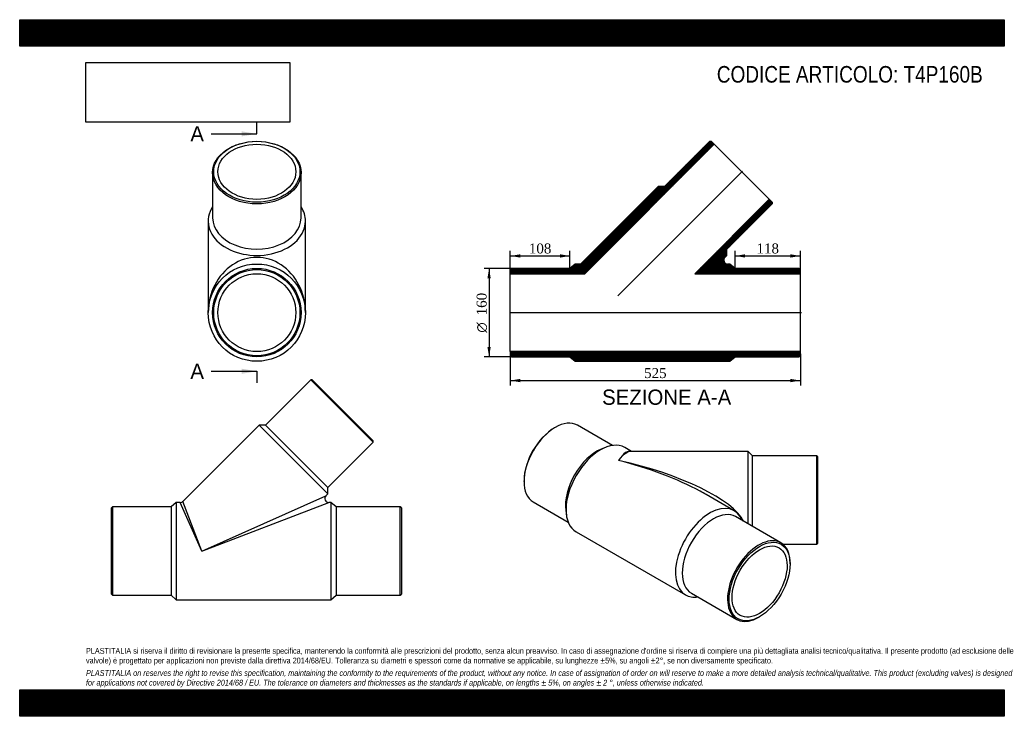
# Model space of a CAD drawing. Header units: millimetres. Extents: x 0 to 1782, y 0 to 1260.
import ezdxf
from ezdxf.enums import TextEntityAlignment as Align
from ezdxf.lldxf.tags import DXFTag

# ---------------------------------------------------------------- set-up
doc = ezdxf.new("R2010")
doc.units = ezdxf.units.MM
doc.header["$LTSCALE"] = 6
for name, color, linetype in [('Default', 7, 'Continuous'), ('DV3_Default', 7, 'Continuous'), ('T4P160B', 7, 'Continuous')]:
    doc.layers.add(name, color=color, linetype=linetype)
doc.styles.add('SEACAD_Solid_Edge_ANSI', font='seans.ttf')
doc.styles.add('SEACAD_Solid_Edge_ANSI1_Symbols', font='semeca1.ttf')
doc.styles.add('SEACAD_Times_New_Roman', font='times.ttf')
tags = doc.linetypes.add('CENTER2', pattern=[28.575, 19.05, -3.175, 3.175, -3.175]).pattern_tags.tags
tags[10:11] = [DXFTag(74, 4), DXFTag(75, 0), DXFTag(340, '0'), DXFTag(46, 0.0), DXFTag(50, 0.0), DXFTag(44, 0.0), DXFTag(45, 0.0)]
tags[8:9] = [DXFTag(74, 4), DXFTag(75, 0), DXFTag(340, '0'), DXFTag(46, 0.0), DXFTag(50, 0.0), DXFTag(44, 0.0), DXFTag(45, 0.0)]
tags[6:7] = [DXFTag(74, 4), DXFTag(75, 0), DXFTag(340, '0'), DXFTag(46, 0.0), DXFTag(50, 0.0), DXFTag(44, 0.0), DXFTag(45, 0.0)]
tags[4:5] = [DXFTag(74, 4), DXFTag(75, 0), DXFTag(340, '0'), DXFTag(46, 0.0), DXFTag(50, 0.0), DXFTag(44, 0.0), DXFTag(45, 0.0)]
doc.dimstyles.new('ANSImm', dxfattribs={"dimtxt": 18, "dimasz": 18, "dimexe": 9, "dimexo": 0, "dimgap": 4.5, "dimtad": 1, "dimdsep": 46, "dimtxsty": 'SEACAD_Times_New_Roman', "dimblk1": '_SE_FILLED', "dimblk2": '_SE_FILLED', "dimsah": 1, "dimcen": 9, "dimazin": 0, "dimtfac": 0.85, "dimtdec": 3, "dimtofl": 0, "dimtmove": 0, "dimatfit": 3, "dimfxl": 1, "dimarcsym": 0})
picture_1 = doc.add_image_def('image1.jpg', size_in_pixel=(4302, 1260))

# ---------------------------------------------------------------- blocks, each defined once
blk = doc.blocks.new('SE')
at = {"layer": 'T4P160B', "color": 7, "linetype": 'Continuous'}
for p, q in [((526.7, 608.8), (444.7, 526.8)), ((639.8, 495.6), (526.7, 608.8)), ((529.5, 608.8), (526.7, 608.8)), ((529.5, 608.8), (639.8, 498.5)), ((433.4, 526.8), (295.4, 388.8)), ((433.4, 526.8), (557.8, 402.3)), ((444.7, 526.8), (433.4, 526.8)), ((444.7, 526.8), (557.8, 413.6)), ((557.8, 413.6), (639.8, 495.6)), ((639.8, 495.6), (639.8, 498.5)), ((557.8, 402.3), (557.8, 413.6)), ((329.8, 298.8), (554.2, 398.7)), ((554.2, 398.7), (557.8, 402.3)), ((167.9, 378.8), (165.9, 376.8)), ((165.9, 220.8), (165.9, 376.8)), ((167.9, 378.8), (167.9, 218.8)), ((273.9, 378.8), (167.9, 378.8)), ((283.4, 386.8), (273.9, 378.8)), ((273.9, 378.8), (273.9, 218.8)), ((283.4, 386.8), (283.4, 210.8)), ((290.5, 386.8), (283.4, 386.8)), ((329.8, 298.8), (290.5, 386.8)), ((329.8, 298.8), (295.4, 388.8)), ((329.8, 298.8), (559.2, 386.8)), ((563.4, 386.8), (559.2, 386.8)), ((563.4, 386.8), (563.4, 210.8)), ((572.9, 378.8), (563.4, 386.8)), ((572.9, 378.8), (572.9, 218.8)), ((688.9, 378.8), (572.9, 378.8)), ((688.9, 218.8), (688.9, 378.8)), ((690.9, 376.8), (688.9, 378.8)), ((690.9, 376.8), (690.9, 220.8)), ((165.9, 220.8), (167.9, 218.8)), ((167.9, 218.8), (273.9, 218.8)), ((273.9, 218.8), (283.4, 210.8)), ((563.4, 210.8), (572.9, 218.8)), ((572.9, 218.8), (688.9, 218.8)), ((688.9, 218.8), (690.9, 220.8)), ((283.4, 210.8), (563.4, 210.8))]:
    blk.add_line(p, q, dxfattribs=at)
for centre, start, end in [((559.2, 393.8), 135.6745, 269.3334), ((290.5, 393.8), 270.6738, 314.721)]:
    blk.add_arc(centre, 7, start, end, dxfattribs=at)
blk = doc.blocks.new('SE1')
at = {"layer": 'T4P160B', "color": 7, "linetype": 'Continuous'}
for p, q in [((349.2, 983.5), (349.2, 901.5)), ((509.2, 901.5), (509.2, 983.5)), ((341.2, 895.8), (341.2, 730.1)), ((517.2, 730.1), (517.2, 895.8))]:
    blk.add_line(p, q, dxfattribs=at)
for radius in [88, 80, 78, 70.5]:
    blk.add_circle((429.2, 730.1), radius, dxfattribs=at)
for centre, major_axis in [((429.2, 983.5), (80, 0)), ((429.2, 984.9), (-78, 0)), ((429.2, 984.9), (70.5, 0))]:
    blk.add_ellipse(centre, major_axis=major_axis, ratio=0.707107, dxfattribs=at)
for centre, major_axis, ratio, start_param, end_param in [((429.2, 895.8), (88, 0), 0.707107, 2.711893, 6.283185), ((429.2, 895.8), (88, 0), 0.707107, 0, 0.4297), ((429.2, 901.5), (-80, 0), 0.707107, 0, 3.141593), ((429.2, 730.1), (0, -99.9), 0.880442, 1.570796, 4.712389)]:
    blk.add_ellipse(centre, major_axis=major_axis, ratio=ratio, start_param=start_param, end_param=end_param, dxfattribs=at)
blk = doc.blocks.new('SE3')
at = {"color": 7, "linetype": 'Continuous', "style": 'SEACAD_Solid_Edge_ANSI'}
blk.add_text('A', height=27.6, dxfattribs=at).set_placement((308.9, 1067.3), align=Align.TOP_LEFT)
blk = doc.blocks.new('SE4')
at = {"color": 7, "linetype": 'Continuous', "style": 'SEACAD_Solid_Edge_ANSI'}
blk.add_text('A', height=27.6, dxfattribs=at).set_placement((308.9, 637.9), align=Align.TOP_LEFT)
blk = doc.blocks.new('SEANNOT_GROUP')
at = {"linetype": 'Continuous'}
blk.add_hatch(color=7, dxfattribs=at).paths.add_polyline_path([(401.6, 1048.9), (429.2, 1053.5), (401.6, 1058.1)])
at = {"color": 7, "linetype": 'Continuous'}
blk.add_lwpolyline([(346.4, 1053.5), (429.2, 1053.5)], dxfattribs=at)
blk = doc.blocks.new('SEANNOT_GROUP1')
at = {"linetype": 'Continuous'}
blk.add_hatch(color=7, dxfattribs=at).paths.add_polyline_path([(401.6, 619.5), (429.2, 624.1), (401.6, 628.7)])
at = {"color": 7, "linetype": 'Continuous'}
blk.add_lwpolyline([(346.4, 624.1), (429.2, 624.1)], dxfattribs=at)
blk = doc.blocks.new('SE2')
at = {"layer": 'Default', "color": 7, "linetype": 'CENTER2'}
for p, q in [((429.2, 1053.5), (429.2, 1074.2)), ((429.2, 624.1), (429.2, 603.4))]:
    blk.add_line(p, q, dxfattribs=at)
at = {"layer": 'Default', "color": 7, "linetype": 'CENTER2', "const_width": 0.0001}
blk.add_lwpolyline([(429.2, 1053.5), (429.2, 624.1)], dxfattribs=at)
at = {"layer": 'Default'}
for name in ['SE3', 'SEANNOT_GROUP', 'SE4', 'SEANNOT_GROUP1']:
    blk.add_blockref(name, (0, 0), dxfattribs=at)
blk = doc.blocks.new('SE5')
at = {"layer": 'T4P160B', "linetype": 'Continuous'}
h = blk.add_hatch(dxfattribs=at)
h.set_pattern_fill('LINE', scale=0.472441, angle=200, style=0)
edge = h.paths.add_edge_path()
edge.add_line((1005.4, 818.1), (995.9, 810.1))
edge.add_line((995.9, 810.1), (889.9, 810.1))
edge.add_line((889.9, 810.1), (887.9, 808.1))
edge.add_line((887.9, 808.1), (887.9, 800.6))
edge.add_line((887.9, 800.6), (1022.7, 800.6))
edge.add_line((1022.7, 800.6), (1256.9, 1034.8))
edge.add_line((1256.9, 1034.8), (1251.6, 1040.1))
edge.add_line((1251.6, 1040.1), (1248.8, 1040.1))
edge.add_line((1248.8, 1040.1), (1166.7, 958.1))
edge.add_line((1166.7, 958.1), (1155.4, 958.1))
edge.add_line((1155.4, 958.1), (1017.5, 820.1))
edge.add_arc((1012.5, 825.1), 7, 270, 315, ccw=False)
edge.add_line((1012.5, 818.1), (1005.4, 818.1))
h = blk.add_hatch(dxfattribs=at)
h.set_pattern_fill('LINE', scale=0.472441, angle=200, style=0)
edge = h.paths.add_edge_path()
edge.add_line((1285.4, 818.1), (1281.2, 818.1))
edge.add_arc((1281.2, 825.1), 7, 135, 270, ccw=False)
edge.add_line((1276.3, 830), (1279.9, 833.6))
edge.add_line((1279.9, 833.6), (1279.9, 844.9))
edge.add_line((1279.9, 844.9), (1361.9, 927))
edge.add_line((1361.9, 927), (1361.9, 929.8))
edge.add_line((1361.9, 929.8), (1356.6, 935.1))
edge.add_line((1356.6, 935.1), (1222.1, 800.6))
edge.add_line((1222.1, 800.6), (1412.9, 800.6))
edge.add_line((1412.9, 800.6), (1412.9, 808.1))
edge.add_line((1412.9, 808.1), (1410.9, 810.1))
edge.add_line((1410.9, 810.1), (1294.9, 810.1))
edge.add_line((1294.9, 810.1), (1285.4, 818.1))
h = blk.add_hatch(dxfattribs=at)
h.set_pattern_fill('LINE', scale=0.472441, angle=200, style=0)
h.paths.add_polyline_path([(889.9, 650.1), (995.9, 650.1), (1005.4, 642.1), (1285.4, 642.1), (1294.9, 650.1), (1410.9, 650.1), (1412.9, 652.1), (1412.9, 659.6), (887.9, 659.6), (887.9, 652.1)])
at = {"layer": 'DV3_Default', "color": 7, "linetype": 'CENTER2'}
for p, q in [((1082.4, 760.6), (1308, 986.2)), ((886.2, 730.1), (1414.7, 730.1))]:
    blk.add_line(p, q, dxfattribs=at)
at = {"layer": 'T4P160B', "color": 7, "linetype": 'Continuous'}
for p, q in [((1022.7, 800.6), (1256.9, 1034.8)), ((1248.8, 1040.1), (1166.7, 958.1)), ((1248.8, 1040.1), (1251.6, 1040.1)), ((1256.9, 1034.8), (1251.6, 1040.1)), ((1356.6, 935.1), (1256.9, 1034.8)), ((1155.4, 958.1), (1017.5, 820.1)), ((1166.7, 958.1), (1155.4, 958.1)), ((1356.6, 935.1), (1222.1, 800.6)), ((1279.9, 844.9), (1361.9, 927)), ((1361.9, 929.8), (1356.6, 935.1)), ((1361.9, 929.8), (1361.9, 927)), ((1279.9, 833.6), (1279.9, 844.9)), ((1276.3, 830), (1279.9, 833.6)), ((887.9, 808.1), (889.9, 810.1)), ((887.9, 808.1), (887.9, 800.6)), ((995.9, 810.1), (889.9, 810.1)), ((1005.4, 818.1), (995.9, 810.1)), ((1012.5, 818.1), (1005.4, 818.1)), ((1285.4, 818.1), (1281.2, 818.1)), ((1294.9, 810.1), (1285.4, 818.1)), ((1410.9, 810.1), (1294.9, 810.1)), ((1410.9, 810.1), (1412.9, 808.1)), ((1412.9, 800.6), (1412.9, 808.1)), ((887.9, 659.6), (887.9, 800.6)), ((887.9, 800.6), (1022.7, 800.6)), ((1222.1, 800.6), (1412.9, 800.6)), ((1412.9, 659.6), (1412.9, 800.6)), ((887.9, 659.6), (887.9, 652.1)), ((1412.9, 659.6), (887.9, 659.6)), ((1412.9, 652.1), (1412.9, 659.6)), ((889.9, 650.1), (887.9, 652.1)), ((889.9, 650.1), (995.9, 650.1)), ((995.9, 650.1), (1005.4, 642.1)), ((1005.4, 642.1), (1285.4, 642.1)), ((1285.4, 642.1), (1294.9, 650.1)), ((1294.9, 650.1), (1410.9, 650.1)), ((1412.9, 652.1), (1410.9, 650.1))]:
    blk.add_line(p, q, dxfattribs=at)
for centre, start, end in [((1012.5, 825.1), 270, 315), ((1281.2, 825.1), 135, 270)]:
    blk.add_arc(centre, 7, start, end, dxfattribs=at)
blk = doc.blocks.new('SE6')
at = {"layer": 'T4P160B', "color": 7, "linetype": 'Continuous'}
for p, q in [((969.3, 522.5), (967.9, 521.7)), ((1072.7, 489.9), (1009.3, 526.5)), ((1060.1, 486.4), (1052.6, 483.3)), ((1107.4, 479.1), (1095, 486.2)), ((1318.3, 479.1), (1106.5, 479.1)), ((1318.3, 348.1), (1318.3, 479.1)), ((1326.3, 471.1), (1318.3, 479.1)), ((1326.3, 343.4), (1326.3, 471.1)), ((1442.3, 471.1), (1326.3, 471.1)), ((1442.3, 471.1), (1442.3, 311.1)), ((1444.3, 469.1), (1442.3, 471.1)), ((1444.3, 313.1), (1444.3, 469.1)), ((912.7, 426.1), (912.7, 424.5)), ((1293, 371.9), (1242.5, 401.1)), ((929.3, 387.9), (992.7, 351.3)), ((988.3, 372), (989.4, 363.9)), ((1377.7, 313.8), (1295.7, 361.1)), ((1007, 333.8), (1205, 219.5)), ((1381.6, 311.1), (1442.3, 311.1)), ((1442.3, 311.1), (1444.3, 313.1)), ((1394.3, 275.5), (1394.3, 277.1)), ((1215.7, 222.5), (1297.7, 175.2)), ((1337.7, 179.2), (1339.1, 180))]:
    blk.add_line(p, q, dxfattribs=at)
for centre, major_axis, ratio, start_param, end_param in [((969.3, 457.2), (-40, -69.3), 0.57735, 3.141593, 6.283185), ((967.9, 458), (39, 67.5), 0.57735, 0.785398, 2.356194), ((1051, 410), (-44, -76.2), 0.57735, 3.141593, 6.283185), ((1044.3, 413.9), (-40, -69.3), 0.57735, 3.779429, 5.645349), ((1083.8, 391.1), (-22.2, -88.4), 0.297289, 3.091317, 3.842396), ((1083.8, 391.1), (-25.8, -87.6), 0.339295, 3.241242, 3.856722), ((1083.8, 391.1), (-228.7, 55.9), 0.297202, 3.380351, 4.784859), ((1083.8, 391.1), (-223.6, 63.6), 0.298378, 4.076975, 4.797021), ((1083.8, 391.1), (-223.6, 63.6), 0.298378, 4.011623, 4.076975), ((1249, 295.7), (-44, -76.2), 0.57735, 2.711893, 6.283185), ((1255.7, 291.8), (-40, -69.3), 0.57735, 3.141593, 6.283185), ((1337.7, 244.5), (40, 69.3), 0.57735, 0, 3.926991), ((1337.7, 244.5), (40, 69.3), 0.57735, 5.497787, 6.283185), ((1249, 295.7), (-44, -76.2), 0.57735, 0, 0.4297)]:
    blk.add_ellipse(centre, major_axis=major_axis, ratio=ratio, start_param=start_param, end_param=end_param, dxfattribs=at)
for major_axis in [(-39, -67.5), (-35.2, -61.1)]:
    blk.add_ellipse((1339.1, 243.7), major_axis=major_axis, ratio=0.57735, dxfattribs=at)
blk = doc.blocks.new('DMBLK72')
at = {"layer": 'Default', "linetype": 'Continuous'}
for points in [[(905.9, 604.3), (905.9, 610.3), (887.9, 607.3)], [(1394.9, 604.3), (1412.9, 607.3), (1394.9, 610.3)]]:
    blk.add_hatch(color=7, dxfattribs=at).paths.add_polyline_path(points)
at = {"layer": 'Default', "color": 7, "linetype": 'Continuous'}
for p, q in [((887.9, 655.8), (887.9, 598.3)), ((1412.9, 655.8), (1412.9, 598.3)), ((887.9, 607.3), (1412.9, 607.3))]:
    blk.add_line(p, q, dxfattribs=at)
at = {"layer": 'Default', "color": 7, "linetype": 'Continuous', "style": 'SEACAD_Times_New_Roman'}
blk.add_text('525', height=18, dxfattribs=at).set_placement((1130, 629.8), align=Align.TOP_LEFT)
blk = doc.blocks.new('_SE_FILLED')
at = {"color": 0}
blk.add_line((0, 0), (-1, 0), dxfattribs=at)
blk.add_solid([(0, 0), (-1, -0.1665), (-1, 0.1665), (0, 0)], dxfattribs=at)
blk = doc.blocks.new('DMBLK73')
at = {"layer": 'Default', "linetype": 'Continuous'}
for points in [[(1312.9, 835.7), (1294.9, 832.7), (1312.9, 829.7)], [(1394.9, 835.7), (1394.9, 829.7), (1412.9, 832.7)]]:
    blk.add_hatch(color=7, dxfattribs=at).paths.add_polyline_path(points)
at = {"layer": 'Default', "color": 7, "linetype": 'Continuous'}
for p, q in [((1294.9, 810.1), (1294.9, 841.7)), ((1412.9, 808.1), (1412.9, 841.7)), ((1294.9, 832.7), (1412.9, 832.7))]:
    blk.add_line(p, q, dxfattribs=at)
at = {"layer": 'Default', "color": 7, "linetype": 'Continuous', "style": 'SEACAD_Times_New_Roman'}
blk.add_text('118', height=18, dxfattribs=at).set_placement((1333.5, 855.2), align=Align.TOP_LEFT)
blk = doc.blocks.new('DMBLK74')
at = {"layer": 'Default', "linetype": 'Continuous'}
for points in [[(905.9, 835.7), (887.9, 832.7), (905.9, 829.7)], [(977.9, 835.7), (977.9, 829.7), (995.9, 832.7)]]:
    blk.add_hatch(color=7, dxfattribs=at).paths.add_polyline_path(points)
at = {"layer": 'Default', "color": 7, "linetype": 'Continuous'}
for p, q in [((887.9, 800.6), (887.9, 841.7)), ((995.9, 810.1), (995.9, 841.7)), ((887.9, 832.7), (995.9, 832.7))]:
    blk.add_line(p, q, dxfattribs=at)
at = {"layer": 'Default', "color": 7, "linetype": 'Continuous', "style": 'SEACAD_Times_New_Roman'}
blk.add_text('108', height=18, dxfattribs=at).set_placement((921.5, 855.2), align=Align.TOP_LEFT)
blk = doc.blocks.new('GDimGGroup')
at = {"layer": 'Default', "linetype": 'Continuous'}
for points in [[(846.5, 792.1), (852.5, 792.1), (849.5, 810.1)], [(846.5, 668.1), (849.5, 650.1), (852.5, 668.1)]]:
    blk.add_hatch(color=7, dxfattribs=at).paths.add_polyline_path(points)
at = {"layer": 'Default', "color": 7, "linetype": 'Continuous'}
for p, q in [((889.9, 810.1), (840.5, 810.1)), ((849.5, 810.1), (849.5, 650.1)), ((889.9, 650.1), (840.5, 650.1))]:
    blk.add_line(p, q, dxfattribs=at)
for s, style, p in [('160', 'SEACAD_Times_New_Roman', (827, 725.2)), ('O', 'SEACAD_Solid_Edge_ANSI1_Symbols', (827, 693.9))]:
    blk.add_text(s, height=18, rotation=90, dxfattribs=dict(at, style=style)).set_placement(p, align=Align.TOP_LEFT)

msp = doc.modelspace()

# ---------------------------------------------------------------- hatches: boundary and pattern name
at = {"layer": 'Default', "linetype": 'Continuous'}
h = msp.add_hatch(dxfattribs=at)
h.set_pattern_fill('LINE', scale=0.629921, angle=45, style=0)
h.paths.add_polyline_path([(1782, 1212), (1782, 1260), (0, 1260), (0, 1212)])
for points in [[(1782, 1212), (1782, 1260), (0, 1260), (0, 1212)], [(1782, 0), (1782, 48), (0, 48), (0, 0)]]:
    msp.add_hatch(color=7, dxfattribs=at).paths.add_polyline_path(points)
h = msp.add_hatch(dxfattribs=at)
h.set_pattern_fill('LINE', scale=0.629921, angle=45, style=0)
h.paths.add_polyline_path([(1782, 0), (1782, 48), (0, 48), (0, 0)])

# ---------------------------------------------------------------- linework, layer by layer
at = {"layer": 'Default', "color": 7, "linetype": 'Continuous'}
for p, q in [((0, 1260), (1782, 1260)), ((0, 1212), (0, 1260)), ((1782, 1260), (1782, 1212)), ((1782, 1212), (0, 1212)), ((0, 48), (1782, 48)), ((0, 0), (0, 48)), ((1782, 48), (1782, 0)), ((1782, 0), (0, 0))]:
    msp.add_line(p, q, dxfattribs=at)

# ---------------------------------------------------------------- block references
at = {"layer": 'Default'}
for name in ['SE2', 'SE1', 'SE5', 'GDimGGroup', 'SE', 'SE6']:
    msp.add_blockref(name, (0, 0), dxfattribs=at)

# ---------------------------------------------------------------- texts
at = {"layer": 'Default', "color": 7, "linetype": 'Continuous', "style": 'SEACAD_Solid_Edge_ANSI'}
msp.add_text('SEZIONE A-A', height=27.6, dxfattribs=at).set_placement((1054.083, 591.038), align=Align.TOP_LEFT)
at = {"layer": 'Default', "attachment_point": 1}
for s, insert, char_height, width in [('{\\fArial Narrow|b0||i0||c0|p34;\\C7;\\H30.;\\W1.;CODICE ARTICOLO: T4P160B}', (1261.717, 1176.201), 30, 498.41871), ("{\\fArial Narrow|b0||i0||c0|p34;\\C7;\\H10.5;\\W1.;PLASTITALIA si riserva il diritto di revisionare la presente specifica, mantenendo la conformità alle prescrizioni del prodotto, senza alcun preavviso. In caso di assegnazione d'ordine si riserva di compiere una più dettagliata analisi tecnico/qualitativa. Il presente prodotto (ad esclusione delle \\P}{\\fArial Narrow|b0||i0||c0|p34;\\C7;\\H10.5;\\W1.;valvole) è progettato per applicazioni non previste dalla direttiva 2014/68/EU. Tolleranza su diametri e spessori come da normative se applicabile, su lunghezze ±5%, su angoli ±2°, se non diversamente specificato.\\P}{\\fArial Narrow|b0||i0||c0|p34;\\C7;\\H3.;\\W1.;   \\P}{\\fArial Narrow|b0||i1||c0|p34;\\C7;\\H10.5;\\W1.;PLASTITALIA on reserves the right to revise this specification, maintaining the conformity to the requirements of the product, without any notice. In case of assignation of order on will reserve to make a more detailed analysis technical/qualitative. This product (excluding valves) is designed \\P}{\\fArial Narrow|b0||i1||c0|p34;\\C7;\\H10.5;\\W1.;for applications not covered by Directive 2014/68 / EU. The tolerance on diameters and thicknesses as the standards if applicable, on lengths ± 5%, on angles ± 2 °, unless otherwise indicated.\\P}", (120, 123.614), 10.5, 1542)]:
    msp.add_mtext(s, dxfattribs=dict(at, insert=insert, char_height=char_height, width=width))

# ---------------------------------------------------------------- dimensions: what is measured, and where the dimension line sits
at = {"layer": 'Default', "color": 7, "linetype": 'Continuous'}
for base, p1, p2, picture, middle in [((995.925, 832.672), (887.925, 800.558), (995.925, 810.058), 'DMBLK74', (941.925, 832.672)), ((1412.925, 832.672), (1294.925, 810.058), (1412.925, 808.058), 'DMBLK73', (1353.925, 832.672))]:
    dim = msp.add_linear_dim(base=base, p1=p1, p2=p2, text='\\A1;<>', dimstyle='ANSImm', dxfattribs=at)
    dim.commit()
    dim.dimension.update_dxf_attribs({"geometry": picture, "text_midpoint": middle, "dimtype": 160})
dim = msp.add_linear_dim(base=(887.925, 607.286), p1=(887.925, 655.808), p2=(1412.925, 655.808), angle=360, text='\\A1;<>', dimstyle='ANSImm', dxfattribs=at)
dim.commit()
dim.dimension.update_dxf_attribs({"geometry": 'DMBLK72', "text_midpoint": (1150.425, 607.286), "dimtype": 161})

# ---------------------------------------------------------------- pictures from other files: only their frames are drawn
image = msp.add_image(picture_1, insert=(120, 1074.619), size_in_units=(368.743, 108))
image.dxf.flags = 7

doc.saveas('drawing.dxf')
